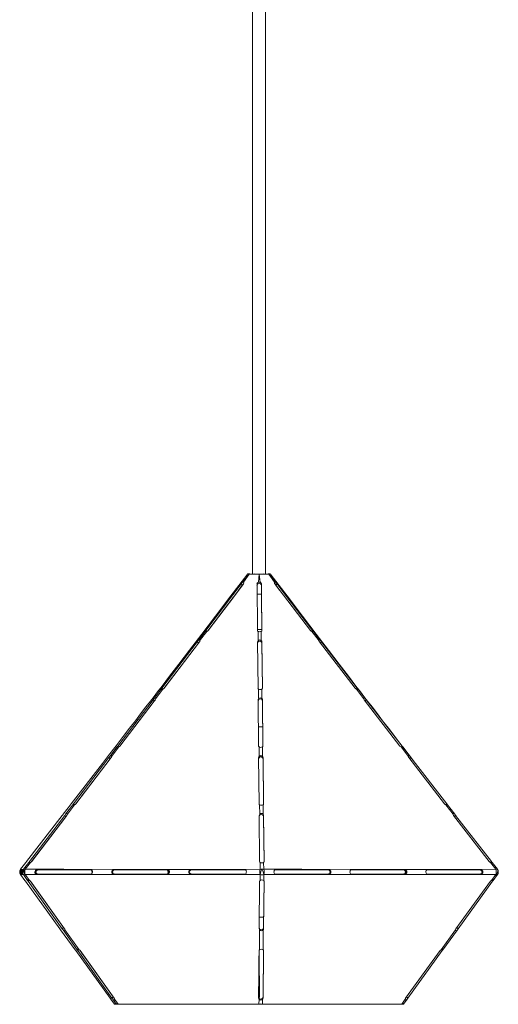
# Model space of a CAD drawing. Header units: millimetres. Extents: x -146 to 434, y -1788 to -5.
# Tile 2 of 3: x 217 to 434, y -1788 to -1342. Entities that reach past the tile are written whole.
import ezdxf

# ---------------------------------------------------------------- set-up
doc = ezdxf.new("R2010")
doc.units = ezdxf.units.MM

msp = doc.modelspace()

# ---------------------------------------------------------------- linework, layer by layer
at = {"color": 7, "linetype": 'Continuous', "lineweight": 15}
for p, q in [((322.17, -323.19), (322.17, -1592.76)), ((328.17, -1592.76), (328.17, -323.19)), ((317.82, -1596.47), (320.74, -1592.79)), ((320.77, -1592.79), (318.2, -1596.47)), ((320.77, -1592.79), (320.76, -1592.79)), ((324.89, -1596.47), (325.2, -1592.79)), ((325.23, -1592.77), (325.25, -1592.77)), ((325.26, -1592.79), (325.23, -1592.79)), ((325.26, -1592.79), (325.63, -1596.47)), ((332.24, -1596.47), (329.63, -1592.79)), ((329.66, -1592.79), (329.65, -1592.79)), ((329.66, -1592.79), (332.6, -1596.47)), ((301.15, -1618.29), (317.06, -1597.26)), ((317.06, -1597.26), (317.59, -1597.81)), ((324.47, -1618.29), (324.27, -1597.26)), ((326.27, -1597.26), (326.26, -1597.81)), ((348.48, -1618.29), (332.37, -1597.26)), ((333.35, -1597.26), (332.82, -1597.81)), ((332.82, -1597.81), (334.52, -1600.06)), ((326.3, -1601.89), (324.3, -1601.89)), ((326.46, -1617.9), (324.46, -1617.9)), ((300.8, -1618.82), (300.82, -1618.76)), ((349.81, -1618.76), (349.83, -1618.84)), ((281.17, -1644.47), (297.16, -1623.53)), ((282.07, -1644.59), (297.71, -1624.1)), ((298.18, -1623.53), (282.19, -1644.47)), ((297.16, -1623.53), (297.71, -1624.1)), ((324.72, -1644.47), (324.52, -1623.53)), ((326.52, -1623.53), (326.51, -1624.1)), ((326.51, -1624.1), (326.7, -1644.53)), ((326.52, -1623.53), (326.72, -1644.47)), ((368.72, -1644.47), (352.53, -1623.53)), ((353.51, -1623.53), (352.95, -1624.1)), ((353.51, -1623.53), (369.7, -1644.47)), ((261.17, -1670.64), (277.17, -1649.71)), ((262.09, -1670.74), (277.72, -1650.28)), ((278.19, -1649.71), (262.19, -1670.64)), ((277.17, -1649.71), (277.72, -1650.28)), ((324.97, -1670.64), (324.77, -1649.71)), ((326.77, -1649.71), (326.76, -1650.28)), ((326.76, -1650.28), (326.95, -1670.7)), ((326.77, -1649.71), (326.97, -1670.64)), ((388.97, -1670.64), (372.77, -1649.71)), ((373.75, -1649.71), (389.95, -1670.64)), ((326.88, -1661.89), (324.89, -1661.89)), ((257.58, -1675.34), (260.86, -1671.06)), ((261.64, -1671.06), (258.37, -1675.34)), ((325.24, -1675.34), (325.2, -1671.06)), ((326.74, -1671.06), (326.79, -1675.34)), ((392.83, -1675.34), (389.51, -1671.06)), ((390.27, -1671.06), (393.59, -1675.34)), ((241.16, -1696.81), (257.17, -1675.88)), ((258.18, -1675.88), (242.18, -1696.81)), ((257.17, -1675.88), (257.72, -1676.45)), ((325.22, -1696.81), (325.02, -1675.88)), ((327.02, -1675.88), (327.01, -1676.45)), ((327.02, -1675.88), (327.22, -1696.81)), ((409.23, -1696.81), (393.02, -1675.88)), ((394, -1675.88), (410.21, -1696.81)), ((254.28, -1678.54), (240.13, -1696.81)), ((242.1, -1696.89), (257.72, -1676.45)), ((327.01, -1676.45), (327.21, -1696.86)), ((244.84, -1693.31), (246.31, -1691.4)), ((239.82, -1697.21), (236.49, -1701.52)), ((237.56, -1701.52), (240.86, -1697.21)), ((241.65, -1697.21), (238.36, -1701.52)), ((325.48, -1701.52), (325.44, -1697.21)), ((327.01, -1697.21), (327.05, -1701.52)), ((413.09, -1701.52), (409.75, -1697.21)), ((410.52, -1697.21), (413.86, -1701.52)), ((236.08, -1702.04), (219.88, -1722.97)), ((221.15, -1722.97), (237.16, -1702.04)), ((222.1, -1723.04), (237.72, -1702.62)), ((238.18, -1702.04), (222.17, -1722.97)), ((237.16, -1702.04), (237.72, -1702.62)), ((325.47, -1722.97), (325.27, -1702.04)), ((327.27, -1702.04), (327.26, -1702.62)), ((327.26, -1702.62), (327.46, -1723.03)), ((327.27, -1702.04), (327.47, -1722.97)), ((429.49, -1722.97), (413.28, -1702.04)), ((414.26, -1702.04), (430.47, -1722.97)), ((219.57, -1723.37), (217.18, -1726.45)), ((218.49, -1726.45), (220.85, -1723.37)), ((221.66, -1723.37), (219.3, -1726.45)), ((325.71, -1726.45), (325.68, -1723.37)), ((327.26, -1723.37), (327.29, -1726.45)), ((432.39, -1726.45), (430, -1723.37)), ((430.78, -1723.37), (433.17, -1726.45)), ((217.07, -1728.64), (217.37, -1728.64)), ((217.42, -1726.64), (217.12, -1726.64)), ((217.14, -1728.84), (219.04, -1731.46)), ((217.5, -1728.64), (217.81, -1728.64)), ((217.85, -1726.64), (217.54, -1726.64)), ((217.93, -1728.64), (218.24, -1728.64)), ((218.28, -1726.64), (217.98, -1726.64)), ((220.33, -1731.46), (218.46, -1728.84)), ((219.28, -1728.84), (221.16, -1731.46)), ((223.98, -1727.65), (223.85, -1727.65)), ((224.59, -1728.64), (248.99, -1728.64)), ((249.01, -1726.64), (224.61, -1726.64)), ((259.45, -1728.64), (283.84, -1728.64)), ((283.86, -1726.64), (259.47, -1726.64)), ((284.59, -1727.65), (284.22, -1727.65)), ((294.3, -1728.64), (318.7, -1728.64)), ((318.72, -1726.64), (294.32, -1726.64)), ((325.67, -1731.46), (325.69, -1728.84)), ((327.31, -1728.84), (327.29, -1731.46)), ((356.77, -1726.64), (332.67, -1726.64)), ((332.69, -1728.64), (356.79, -1728.64)), ((391.19, -1726.64), (367.09, -1726.64)), ((367.11, -1728.64), (391.21, -1728.64)), ((391.94, -1727.65), (391.64, -1727.65)), ((425.61, -1726.64), (401.52, -1726.64)), ((401.54, -1728.64), (425.63, -1728.64)), ((430.51, -1731.46), (432.41, -1728.84)), ((433.2, -1728.84), (431.3, -1731.46)), ((219.33, -1731.86), (219.04, -1731.46)), ((219.33, -1731.86), (234.95, -1753.37)), ((220.33, -1731.46), (220.61, -1731.86)), ((236.04, -1753.37), (220.61, -1731.86)), ((236.63, -1752.83), (221.45, -1731.66)), ((221.63, -1731.86), (237.06, -1753.37)), ((325.28, -1753.37), (325.47, -1731.86)), ((327.46, -1731.74), (327.27, -1752.83)), ((327.47, -1731.86), (327.28, -1753.37)), ((414.41, -1753.37), (430.03, -1731.86)), ((431.01, -1731.86), (415.39, -1753.37)), ((431.3, -1731.46), (431.01, -1731.86)), ((325.33, -1748.11), (327.32, -1748.06)), ((235.31, -1753.88), (234.95, -1753.37)), ((235.31, -1753.88), (241.85, -1762.87)), ((236.04, -1753.37), (236.63, -1752.83)), ((236.04, -1753.37), (236.41, -1753.88)), ((242.86, -1762.87), (236.41, -1753.88)), ((236.63, -1752.83), (237.18, -1753.58)), ((237.23, -1753.88), (243.68, -1762.87)), ((325.39, -1762.87), (325.47, -1753.88)), ((327.09, -1753.88), (327.01, -1762.87)), ((327.28, -1753.37), (327.27, -1752.83)), ((407.7, -1762.87), (414.23, -1753.88)), ((415.03, -1753.88), (408.5, -1762.87)), ((415.39, -1753.37), (415.03, -1753.88)), ((242.14, -1763.27), (241.85, -1762.87)), ((242.14, -1763.27), (257.76, -1784.78)), ((242.86, -1762.87), (243.14, -1763.27)), ((258.57, -1784.78), (243.14, -1763.27)), ((259.16, -1784.24), (243.98, -1763.07)), ((244.16, -1763.27), (259.59, -1784.78)), ((247.93, -1768.53), (244.84, -1764.27)), ((325, -1784.78), (325.19, -1763.27)), ((325.35, -1784.24), (325.18, -1764.95)), ((327.18, -1763.15), (326.99, -1784.24)), ((327.19, -1763.27), (327, -1784.78)), ((391.6, -1784.78), (407.23, -1763.27)), ((408.21, -1763.27), (392.58, -1784.78)), ((408.5, -1762.87), (408.21, -1763.27)), ((325.34, -1784.36), (325.17, -1765.64)), ((258.12, -1785.28), (257.76, -1784.78)), ((258.12, -1785.28), (259.71, -1787.47)), ((258.57, -1784.78), (259.16, -1784.24)), ((258.57, -1784.78), (258.93, -1785.28)), ((260.5, -1787.47), (258.93, -1785.28)), ((259.16, -1784.24), (259.7, -1784.99)), ((259.76, -1785.28), (261.33, -1787.47)), ((325.17, -1787.47), (325.19, -1785.28)), ((326.81, -1785.28), (326.79, -1787.47)), ((327, -1784.78), (326.99, -1784.24)), ((389.84, -1787.47), (391.43, -1785.28)), ((392.22, -1785.28), (390.63, -1787.47)), ((392.58, -1784.78), (392.22, -1785.28)), ((259.71, -1787.47), (260.5, -1787.47)), ((259.87, -1787.56), (390.47, -1787.56)), ((261.33, -1787.47), (325.17, -1787.47)), ((326.79, -1787.47), (389.84, -1787.47))]:
    msp.add_line(p, q, dxfattribs=at)
at = {"color": 8, "linetype": 'Continuous', "lineweight": 15}
for p, q in [((301.15, -1618.29), (301.58, -1618.73)), ((349.47, -1618.29), (349.05, -1618.71)), ((298, -1623.72), (298.02, -1623.74)), ((281.17, -1644.47), (281.59, -1644.91)), ((369.7, -1644.47), (369.29, -1644.9)), ((277.91, -1650.05), (277.92, -1650.06)), ((373.75, -1649.71), (373.2, -1650.27)), ((261.17, -1670.64), (261.59, -1671.08)), ((389.95, -1670.64), (389.54, -1671.07)), ((394, -1675.88), (393.46, -1676.44)), ((257.79, -1676.36), (257.81, -1676.37)), ((241.16, -1696.81), (241.58, -1697.24)), ((410.21, -1696.81), (409.8, -1697.23)), ((414.26, -1702.04), (413.71, -1702.6)), ((221.15, -1722.97), (221.57, -1723.4)), ((430.47, -1722.97), (430.06, -1723.39)), ((220.61, -1731.86), (221.08, -1731.43)), ((431.01, -1731.86), (430.56, -1731.44)), ((415.39, -1753.37), (414.8, -1752.83)), ((243.14, -1763.27), (243.6, -1762.84)), ((408.21, -1763.27), (407.75, -1762.85)), ((259.23, -1784.34), (259.25, -1784.31)), ((392.58, -1784.78), (391.99, -1784.24)), ((260.78, -1787.52), (261.46, -1787.52)), ((325.3, -1787.52), (326.64, -1787.52)), ((389.69, -1787.52), (390.35, -1787.52))]:
    msp.add_line(p, q, dxfattribs=at)
at = {"color": 7, "linetype": 'Continuous', "lineweight": 15, "flags": 128}
for points in [[(320.17, -1592.64), (312.48, -1602.69), (305.5, -1611.81), (299.23, -1620.01), (293.66, -1627.27), (288.81, -1633.61), (284.67, -1639.01), (281.24, -1643.49), (279.26, -1646.07), (277.63, -1648.19), (276, -1650.31), (273.97, -1652.96), (271.54, -1656.13), (269.2, -1659.17), (266.58, -1662.58), (263.68, -1666.35), (260.5, -1670.49), (257.02, -1674.99), (254.28, -1678.54)], [(320.89, -1592.72), (320.6, -1592.72), (320.27, -1592.72), (320.21, -1592.72), (320.21, -1592.72), (320.21, -1592.72), (320.2, -1592.72), (320.2, -1592.72), (320.2, -1592.72), (320.19, -1592.72), (320.17, -1592.72), (320.1, -1592.74), (320.05, -1592.79)], [(320.76, -1592.79), (320.75, -1592.79), (320.74, -1592.79)], [(325.2, -1592.79), (325.2, -1592.76), (325.2, -1592.74), (325.2, -1592.72), (325.2, -1592.72), (325.2, -1592.72), (325.2, -1592.73), (325.2, -1592.75), (325.2, -1592.77)], [(325.2, -1592.77), (325.22, -1592.77), (325.22, -1592.77)], [(325.23, -1592.79), (325.22, -1592.79), (325.2, -1592.79)], [(325.23, -1592.79), (325.23, -1592.74), (325.23, -1592.72), (325.23, -1592.72), (325.23, -1592.73), (325.22, -1592.74), (325.22, -1592.77)], [(325.26, -1592.79), (325.25, -1592.76), (325.25, -1592.74), (325.25, -1592.72), (325.25, -1592.72), (325.25, -1592.72), (325.25, -1592.73), (325.25, -1592.75), (325.25, -1592.77)], [(330.01, -1592.76), (330.04, -1592.74), (330.07, -1592.73), (330.1, -1592.72), (330.12, -1592.72), (330.12, -1592.72), (330.13, -1592.72), (330.13, -1592.72), (330.13, -1592.72), (330.13, -1592.72), (330.13, -1592.72), (330.13, -1592.72), (330.05, -1592.72), (329.67, -1592.72), (329.52, -1592.72)], [(329.65, -1592.79), (329.64, -1592.79), (329.63, -1592.79)], [(396.06, -1678.54), (393.32, -1674.99), (389.85, -1670.49), (386.66, -1666.35), (383.76, -1662.58), (381.14, -1659.17), (378.8, -1656.13), (376.37, -1652.96), (374.34, -1650.31), (372.71, -1648.19), (371.08, -1646.07), (369.1, -1643.49), (365.67, -1639.01), (361.53, -1633.61), (356.68, -1627.27), (351.12, -1620.01), (344.84, -1611.81), (337.86, -1602.69), (330.17, -1592.64)], [(330.17, -1592.79), (330.29, -1592.79), (330.28, -1592.79)], [(302.01, -1618.45), (309.97, -1607.96), (314.93, -1601.39), (317.59, -1597.81)], [(318.08, -1597.26), (314.15, -1602.51), (302.17, -1618.29)], [(317.82, -1596.47), (317.99, -1596.4), (318.14, -1596.42), (318.2, -1596.47)], [(326.26, -1597.81), (326.29, -1601.57), (326.45, -1618.34)], [(326.27, -1597.26), (326.32, -1602.51), (326.47, -1618.29)], [(332.37, -1597.26), (332.22, -1597.01), (332.16, -1596.76), (332.18, -1596.56), (332.24, -1596.47)], [(332.42, -1597.33), (332.62, -1597.55), (332.82, -1597.81)], [(333.35, -1597.26), (337.34, -1602.51), (349.47, -1618.29)], [(297.65, -1622.92), (298.03, -1622.42), (300.82, -1618.76)], [(301.52, -1618.76), (298.74, -1622.42), (298.36, -1622.92)], [(301.52, -1618.76), (301.23, -1618.84), (300.99, -1618.88), (300.85, -1618.87), (300.83, -1618.85)], [(324.81, -1622.92), (324.81, -1622.42), (324.79, -1618.76)], [(326.16, -1618.76), (326.21, -1622.42), (326.21, -1622.92)], [(352.34, -1622.92), (351.95, -1622.42), (349.13, -1618.76)], [(349.81, -1618.76), (352.64, -1622.42), (353.02, -1622.92)], [(297.65, -1622.92), (297.84, -1622.73), (298.03, -1622.63), (298.18, -1622.64), (298.3, -1622.75), (298.36, -1622.92)], [(352.34, -1622.92), (352.41, -1622.73), (352.54, -1622.63), (352.7, -1622.64), (352.87, -1622.75), (353.02, -1622.92)], [(277.61, -1649.15), (279.92, -1646.13), (280.85, -1644.9)], [(277.61, -1649.15), (277.8, -1648.93), (278, -1648.81), (278.16, -1648.81), (278.29, -1648.9), (278.36, -1649.08), (278.37, -1649.15)], [(281.61, -1644.9), (280.68, -1646.13), (278.37, -1649.15)], [(281.61, -1644.9), (281.31, -1645), (281.04, -1645.05), (280.88, -1645.05), (280.81, -1645.01), (280.83, -1644.93), (280.85, -1644.9)], [(325.01, -1649.15), (324.98, -1646.13), (324.97, -1644.9)], [(326.47, -1644.9), (326.48, -1646.13), (326.52, -1649.15)], [(372.58, -1649.15), (370.24, -1646.13), (369.29, -1644.9)], [(370.03, -1644.9), (370.08, -1645), (370.02, -1645.05), (369.86, -1645.05), (369.64, -1645.01), (369.37, -1644.93), (369.29, -1644.9)], [(370.03, -1644.9), (370.97, -1646.13), (373.31, -1649.15)], [(372.58, -1649.15), (372.64, -1648.93), (372.76, -1648.81), (372.92, -1648.81), (373.08, -1648.9), (373.26, -1649.08), (373.31, -1649.15)], [(277.72, -1650.28), (277.91, -1650.03), (278.1, -1649.8)], [(261.64, -1671.06), (261.33, -1671.16), (261.06, -1671.22), (260.89, -1671.22), (260.81, -1671.19), (260.82, -1671.11), (260.86, -1671.06)], [(390.27, -1671.06), (390.33, -1671.16), (390.28, -1671.22), (390.13, -1671.22), (389.92, -1671.19), (389.65, -1671.11), (389.51, -1671.06)], [(389.95, -1670.64), (390.12, -1670.86), (390.25, -1671.03), (390.27, -1671.06)], [(257.58, -1675.34), (257.78, -1675.12), (257.98, -1674.98), (258.15, -1674.97), (258.27, -1675.06), (258.35, -1675.23), (258.37, -1675.34)], [(392.83, -1675.34), (392.88, -1675.12), (393.01, -1674.98), (393.16, -1674.97), (393.32, -1675.06), (393.5, -1675.23), (393.59, -1675.34)], [(393.59, -1675.34), (393.71, -1675.5), (393.92, -1675.77), (394, -1675.88)], [(241.65, -1697.21), (241.34, -1697.32), (241.06, -1697.38), (240.88, -1697.39), (240.81, -1697.35), (240.81, -1697.28), (240.86, -1697.21)], [(410.52, -1697.21), (410.59, -1697.32), (410.55, -1697.38), (410.4, -1697.39), (410.19, -1697.35), (409.92, -1697.28), (409.75, -1697.21)], [(237.56, -1701.52), (237.76, -1701.29), (237.96, -1701.15), (238.13, -1701.13), (238.26, -1701.22), (238.34, -1701.38), (238.36, -1701.52)], [(413.09, -1701.52), (413.14, -1701.29), (413.26, -1701.15), (413.41, -1701.13), (413.57, -1701.22), (413.75, -1701.38), (413.86, -1701.52)], [(221.66, -1723.37), (221.34, -1723.48), (221.06, -1723.54), (220.88, -1723.55), (220.8, -1723.52), (220.8, -1723.44), (220.85, -1723.37)], [(430.78, -1723.37), (430.85, -1723.48), (430.81, -1723.54), (430.67, -1723.55), (430.46, -1723.52), (430.19, -1723.44), (430, -1723.37)], [(325.69, -1728.84), (290.67, -1728.84), (255.65, -1728.84), (219.28, -1728.84)], [(219.3, -1726.45), (222.78, -1726.45), (236.72, -1726.45), (264.61, -1726.46), (295.16, -1726.46), (325.71, -1726.45)], [(248.83, -1726.64), (249.07, -1726.68), (249.27, -1726.82), (249.42, -1727.04), (249.52, -1727.36), (249.54, -1727.69), (249.5, -1727.99), (249.4, -1728.25), (249.24, -1728.47), (248.99, -1728.61), (248.81, -1728.64)], [(248.99, -1728.64), (249.25, -1728.59), (249.45, -1728.45), (249.61, -1728.22), (249.71, -1727.9), (249.74, -1727.57), (249.7, -1727.28), (249.61, -1727.02), (249.44, -1726.8), (249.19, -1726.66), (249.01, -1726.64)], [(283.25, -1726.64), (283.5, -1726.68), (283.69, -1726.82), (283.85, -1727.04), (283.94, -1727.36), (283.96, -1727.69), (283.92, -1727.99), (283.82, -1728.25), (283.66, -1728.47), (283.42, -1728.61), (283.23, -1728.64)], [(284.22, -1727.65), (284.27, -1727.84), (284.29, -1728.03), (284.27, -1728.2), (284.22, -1728.35), (284.14, -1728.47), (284.02, -1728.56), (283.88, -1728.62), (283.72, -1728.64)], [(283.75, -1726.64), (283.98, -1726.68), (284.15, -1726.79), (284.26, -1726.96), (284.31, -1727.22), (284.25, -1727.57), (284.22, -1727.65)], [(283.84, -1728.64), (284.1, -1728.59), (284.31, -1728.45), (284.47, -1728.22), (284.57, -1727.9), (284.59, -1727.57), (284.56, -1727.28), (284.46, -1727.02), (284.3, -1726.8), (284.05, -1726.66), (283.86, -1726.64)], [(318.7, -1728.64), (318.96, -1728.59), (319.16, -1728.45), (319.32, -1728.22), (319.42, -1727.9), (319.45, -1727.57), (319.41, -1727.28), (319.32, -1727.02), (319.15, -1726.8), (318.9, -1726.66), (318.72, -1726.64)], [(327.29, -1726.45), (330.74, -1726.45), (344.51, -1726.45), (372.05, -1726.46), (402.22, -1726.46), (432.39, -1726.45)], [(432.41, -1728.84), (397.82, -1728.84), (363.23, -1728.84), (327.31, -1728.84)], [(332.67, -1726.64), (332.42, -1726.68), (332.22, -1726.82), (332.07, -1727.04), (331.98, -1727.36), (331.96, -1727.69), (332, -1727.99), (332.09, -1728.25), (332.26, -1728.47), (332.5, -1728.61), (332.69, -1728.64)], [(367.09, -1726.64), (366.85, -1726.68), (366.65, -1726.82), (366.5, -1727.04), (366.4, -1727.36), (366.38, -1727.69), (366.42, -1727.99), (366.52, -1728.25), (366.68, -1728.47), (366.93, -1728.61), (367.11, -1728.64)], [(401.52, -1726.64), (401.27, -1726.68), (401.07, -1726.82), (400.92, -1727.04), (400.82, -1727.36), (400.8, -1727.69), (400.85, -1727.99), (400.94, -1728.25), (401.11, -1728.47), (401.35, -1728.61), (401.54, -1728.64)], [(432.39, -1726.45), (432.53, -1726.41), (432.66, -1726.37), (432.78, -1726.35), (432.88, -1726.35), (432.98, -1726.35), (433.06, -1726.37), (433.12, -1726.41), (433.17, -1726.45)], [(432.41, -1728.84), (432.55, -1728.89), (432.69, -1728.93), (432.81, -1728.95), (432.92, -1728.95), (433.02, -1728.95), (433.1, -1728.93), (433.16, -1728.89), (433.2, -1728.84)], [(220.33, -1731.46), (220.26, -1731.33), (220.3, -1731.26), (220.44, -1731.25), (220.65, -1731.28), (220.91, -1731.36), (221.16, -1731.46)], [(430.51, -1731.46), (430.82, -1731.33), (431.1, -1731.26), (431.29, -1731.25), (431.37, -1731.28), (431.37, -1731.36), (431.3, -1731.46)], [(237.23, -1753.88), (237.18, -1754.11), (237.05, -1754.27), (236.89, -1754.3), (236.73, -1754.22), (236.55, -1754.06), (236.41, -1753.88)], [(415.03, -1753.88), (414.84, -1754.11), (414.65, -1754.27), (414.48, -1754.3), (414.35, -1754.22), (414.26, -1754.06), (414.23, -1753.88)], [(242.86, -1762.87), (242.79, -1762.74), (242.83, -1762.67), (242.97, -1762.66), (243.17, -1762.69), (243.43, -1762.76), (243.68, -1762.87)], [(407.7, -1762.87), (408.02, -1762.74), (408.3, -1762.67), (408.48, -1762.66), (408.57, -1762.69), (408.56, -1762.76), (408.5, -1762.87)], [(259.76, -1785.28), (259.7, -1785.52), (259.58, -1785.67), (259.42, -1785.71), (259.25, -1785.63), (259.08, -1785.47), (258.93, -1785.28)], [(392.22, -1785.28), (392.03, -1785.52), (391.84, -1785.67), (391.67, -1785.71), (391.54, -1785.63), (391.45, -1785.47), (391.43, -1785.28)], [(325.98, -1787.39), (325.98, -1787.4), (325.98, -1787.41), (325.98, -1787.45), (325.98, -1787.47), (325.98, -1787.47), (325.98, -1787.44)]]:
    msp.add_lwpolyline(points, dxfattribs=at)
at = {"color": 8, "linetype": 'Continuous', "lineweight": 15, "flags": 128}
for points in [[(320.74, -1592.79), (320.18, -1592.79), (320.05, -1592.79), (320.06, -1592.79)], [(330.28, -1592.79), (330.02, -1592.79), (329.66, -1592.79)]]:
    msp.add_lwpolyline(points, dxfattribs=at)
at = {"color": 7, "linetype": 'Continuous', "lineweight": 15}
for centre, radius, start, end in [((320.87, -1592.88), 0.16, 43.4404, 144.4647), ((320.88, -1592.87), 0.156, 42.9355, 145.0289), ((320.9, -1592.87), 0.154, 42.5579, 145.5347), ((322.98, -1339.68), 253.11, 269.4987, 270.5013), ((323.1, -1781.19), 188.43, 89.3627, 90.6373), ((327.32, -1786.5), 193.74, 89.3878, 90.6122), ((327.44, -1333.41), 259.39, 269.5168, 270.4831), ((329.5, -1592.88), 0.16, 92.783, 136.832), ((329.51, -1592.88), 0.161, 35.8066, 136.4178), ((320.07, -1599.38), 3.68, 127.6678, 144.785), ((320.92, -1600.19), 4.09, 133.3249, 144.3729), ((317.62, -1596.79), 0.665, 314.6091, 28.5213), ((325.3, -1597.97), 1.06, 92.7077, 171.3248), ((325.2, -1597.36), 0.943, 109.5166, 174.0058), ((325.26, -1597.33), 0.938, 66.6604, 113.3396), ((325.21, -1597.97), 1.06, 8.7596, 87.8185), ((325.33, -1597.36), 0.938, 6.0489, 71.402), ((332.42, -1596.66), 0.264, 46.4206, 133.5794), ((330.03, -1599.67), 4.1, 35.9033, 51.1692), ((305.62, -1621.78), 5.67, 142.014, 147.7987), ((301.03, -1617.39), 1.45, 289.7845, 321.8674), ((324.98, -1618.28), 0.511, 180.6003, 248.0761), ((325.47, -1617.02), 1.86, 248.3912, 291.6088), ((325.96, -1618.29), 0.505, 293.0034, 0.3887), ((349.63, -1617.39), 1.46, 218.2253, 250.1451), ((349.6, -1617.86), 1.01, 242.3539, 282.1562), ((344.05, -1622.59), 6.91, 33.6621, 38.4649), ((310.25, -1633.51), 16.46, 139.9599, 142.6695), ((309.76, -1633.25), 15.13, 139.6086, 142.7865), ((297.56, -1623.01), 0.807, 320.1241, 6.395), ((325.72, -1624.31), 1.22, 99.9146, 170.1892), ((325.42, -1623.59), 0.908, 132.3711, 175.9858), ((325.51, -1623.61), 0.981, 44.3013, 135.6987), ((325.31, -1624.3), 1.21, 9.4445, 80.9248), ((325.64, -1623.59), 0.88, 3.7881, 49.1293), ((353.11, -1623.01), 0.784, 173.5966, 221.5648), ((334.58, -1638.15), 23.92, 37.6749, 39.5373), ((290.87, -1651.96), 12.25, 142.3504, 144.8429), ((281.09, -1643.61), 1.39, 291.9174, 321.6904), ((325.2, -1644.47), 0.488, 180.1354, 241.8925), ((326.24, -1644.48), 0.481, 299.1092, 1.0748), ((369.81, -1643.61), 1.4, 218.351, 248.1237), ((350.97, -1659.07), 23.75, 36.6325, 37.9335), ((302.14, -1668.8), 31.43, 141.3092, 142.603), ((277.56, -1649.19), 0.817, 320.4988, 2.766), ((325.67, -1649.77), 0.902, 136.7355, 176.222), ((325.72, -1643.36), 1.72, 244.2114, 295.7886), ((325.76, -1649.8), 0.992, 40.6089, 139.3911), ((325.9, -1649.76), 0.869, 3.5548, 44.8259), ((373.37, -1649.19), 0.794, 177.2594, 221.0415), ((313.54, -1696.3), 76.14, 37.7316, 38.2654), ((326, -1650.5), 1.26, 101.1173, 170.1142), ((325.53, -1650.49), 1.25, 9.6026, 79.6108), ((277.44, -1683.15), 20.53, 142.4521, 143.8899), ((261.11, -1669.79), 1.37, 292.9004, 321.6448), ((325.45, -1670.64), 0.48, 179.9711, 239.1934), ((325.97, -1669.56), 1.69, 242.7986, 297.2014), ((326.49, -1670.65), 0.472, 301.7683, 1.3316), ((390.05, -1669.79), 1.37, 218.3786, 247.1837), ((297, -1706.35), 50.15, 141.8142, 142.59), ((292.15, -1702.73), 43.31, 141.6278, 142.6446), ((257.55, -1675.36), 0.82, 320.6557, 1.1515), ((326.26, -1676.67), 1.27, 101.6161, 170.0931), ((325.91, -1675.93), 0.899, 138.6325, 176.3384), ((326.01, -1675.96), 0.994, 38.8678, 141.1322), ((325.77, -1676.66), 1.26, 9.6535, 79.0704), ((326.15, -1675.93), 0.864, 3.4448, 42.9518), ((393.63, -1675.36), 0.797, 178.8892, 220.821), ((170.06, -1642.66), 88.56, 321.9724, 322.3027), ((265.9, -1715.79), 31.18, 142.5003, 143.4282), ((241.11, -1695.96), 1.36, 293.4658, 321.6264), ((325.69, -1696.81), 0.476, 179.889, 237.6782), ((326.22, -1695.74), 1.67, 242.0007, 297.9993), ((326.75, -1696.82), 0.468, 303.26, 1.464), ((410.29, -1695.97), 1.36, 218.3882, 246.6411), ((480.28, -1642.66), 88.56, 217.6973, 218.0276), ((85.14, -1585.18), 190.89, 322.2536, 322.4522), ((296.17, -1747.18), 74.3, 142.0762, 142.5864), ((288.57, -1741.46), 63.99, 141.9361, 142.6231), ((237.54, -1701.52), 0.822, 320.7421, 0.2337), ((326.16, -1702.1), 0.897, 139.6989, 176.4074), ((326.51, -1702.83), 1.27, 101.5921, 167.5238), ((326.26, -1702.13), 0.995, 37.8932, 142.1068), ((326.01, -1702.83), 1.27, 9.6776, 78.7753), ((326.41, -1702.09), 0.86, 3.3809, 41.897), ((413.89, -1701.52), 0.799, 179.8157, 220.6992), ((565.21, -1585.18), 190.89, 217.5478, 217.7464), ((184.03, -1695.31), 45.27, 321.7089, 322.3465), ((257.17, -1750.58), 45.38, 142.5283, 143.1576), ((221.11, -1722.13), 1.35, 293.833, 321.6172), ((325.94, -1722.97), 0.474, 179.8402, 236.7078), ((326.47, -1721.91), 1.66, 241.4873, 298.5127), ((327, -1722.98), 0.465, 304.2152, 1.5443), ((430.54, -1722.13), 1.35, 218.3922, 246.2879), ((466.31, -1695.31), 45.27, 217.6535, 218.2911), ((218.76, -1727.67), 2, 142.4151, 215.8158), ((218.72, -1727.67), 1.91, 147.2018, 210.2997), ((219.24, -1727.67), 2.1, 150.403, 207.2539), ((217.8, -1785.9), 57.06, 89.339, 90.661), ((217.83, -1518.24), 208.22, 269.8189, 270.1811), ((219.15, -1727.67), 1.91, 147.2909, 210.4018), ((219.67, -1727.67), 2.1, 150.4328, 207.2635), ((219.58, -1727.67), 1.91, 147.2672, 210.3962), ((220.11, -1727.68), 2.1, 150.349, 207.165), ((220.08, -1727.67), 2, 142.415, 215.8156), ((220.05, -1727.79), 1.91, 131.1027, 213.6199), ((218.87, -1728.17), 0.792, 238.5494, 301.4506), ((218.76, -1726.71), 0.37, 84.5848, 135.4541), ((221.25, -1727.16), 2.59, 161.7056, 220.5182), ((218.72, -1727.9), 1.55, 68.2946, 87.5889), ((222.81, -1727.68), 3.72, 160.8217, 198.3217), ((224.62, -1727.64), 1, 90.4482, 268.3257), ((225.27, -1728.12), 1.5, 96.3926, 161.5819), ((225.23, -1727.18), 1.46, 198.6424, 263.5317), ((225.39, -1728.11), 1.48, 95.832, 161.976), ((225.38, -1727.17), 1.48, 199.1258, 263.1596), ((259.47, -1727.64), 1, 90.495, 268.3727), ((260.12, -1728.12), 1.49, 96.3831, 161.6266), ((260.09, -1727.18), 1.46, 198.598, 263.5291), ((294.33, -1727.64), 1, 90.4864, 268.367), ((294.97, -1728.12), 1.49, 96.3815, 161.6201), ((294.94, -1727.18), 1.46, 198.6033, 263.5295), ((329.22, -1727.68), 3.72, 160.8157, 198.3046), ((332.25, -1729.59), 6.6, 150.5213, 173.4855), ((326.5, -1725.92), 3.03, 254.4873, 285.5127), ((326.5, -1729.25), 2.9, 89.869, 105.7275), ((321.2, -1729.45), 6.15, 5.6158, 30.2965), ((326.51, -1729.22), 2.87, 74.1949, 90.1573), ((323.92, -1727.68), 3.59, 341.019, 19.8937), ((356.11, -1728.11), 1.48, 17.9784, 84.1877), ((356.12, -1727.17), 1.48, 276.8426, 340.9082), ((356.75, -1727.64), 1, 271.9722, 89.2213), ((390.22, -1728.12), 1.49, 18.3734, 83.6169), ((390.26, -1727.18), 1.46, 276.4709, 341.402), ((390.53, -1728.11), 1.48, 17.967, 84.1882), ((390.54, -1727.17), 1.48, 276.8431, 340.9157), ((391.18, -1727.64), 1, 271.9633, 89.2101), ((424.95, -1728.11), 1.48, 18.024, 84.168), ((424.96, -1727.17), 1.48, 276.8404, 340.8742), ((425.6, -1727.64), 1, 272.0122, 89.2541), ((429.01, -1727.68), 3.59, 341.0021, 19.8877), ((431.56, -1727.26), 1.8, 298.0821, 26.6949), ((431.58, -1727.67), 2, 324.0152, 37.0945), ((220.58, -1732.63), 1.31, 36.3867, 63.8138), ((325.97, -1731.85), 0.496, 127.5524, 180.439), ((326.48, -1732.76), 1.53, 58.0943, 121.9057), ((326.99, -1731.84), 0.489, 358.2889, 51.4875), ((431.1, -1732.65), 1.33, 116.3229, 143.3327), ((236.4, -1753.88), 0.827, 0.0046, 37.3547), ((326.52, -1752.63), 1.27, 188.8662, 258.4317), ((326.13, -1753.34), 0.851, 181.9716, 218.646), ((326.28, -1753.3), 0.995, 215.4231, 324.5769), ((326, -1752.61), 1.29, 282.1212, 350.2188), ((326.41, -1753.33), 0.872, 321.0625, 356.9876), ((415.08, -1753.89), 0.847, 142.3206, 178.9199), ((243.11, -1764.04), 1.31, 36.3867, 63.8138), ((325.69, -1763.26), 0.496, 127.5524, 180.439), ((326.2, -1764.17), 1.53, 58.0943, 121.9057), ((326.7, -1763.25), 0.489, 358.2889, 51.4875), ((408.29, -1764.06), 1.33, 116.3229, 143.3327), ((258.93, -1785.28), 0.827, 0.0046, 37.3547), ((326.24, -1784.04), 1.27, 188.8662, 258.4317), ((325.85, -1784.75), 0.851, 181.9716, 218.646), ((324.48, -1784.2), 0.874, 322.5457, 357.4867), ((326, -1784.71), 0.995, 215.4231, 324.5769), ((325.72, -1784.02), 1.29, 282.1212, 350.2188), ((326.13, -1784.74), 0.872, 321.0625, 356.9876), ((392.27, -1785.3), 0.847, 142.3206, 178.9199), ((259.87, -1787.36), 0.2, 215.8153, 269.9995), ((260.39, -1787.04), 0.446, 284.1344, 307.6839), ((261.23, -1785.48), 2, 253.5611, 272.7567), ((260.8, -1787.3), 0.166, 213.1657, 303.5001), ((260.66, -1787.36), 0.2, 270.0001, 305.8194), ((259.87, -1786.05), 1.73, 301.6629, 306.2378), ((261.44, -1785.59), 1.93, 253.7211, 270.8555), ((261.43, -1787.46), 0.101, 189.0138, 258.5969), ((325.24, -1784), 3.47, 268.8121, 282.3401), ((325.24, -1787.49), 0.0704, 274.1594, 332.5829), ((325.28, -1784.35), 3.17, 270.3876, 282.6601), ((326.72, -1784.04), 3.43, 257.5874, 271.1747), ((326.67, -1784.39), 3.13, 257.2578, 269.5842), ((326.71, -1787.48), 0.0736, 208.9489, 266.2601), ((389.72, -1785.66), 1.86, 269.0913, 286.5957), ((389.73, -1787.46), 0.103, 280.4733, 349.7766), ((389.93, -1785.55), 1.92, 267.1525, 286.7801), ((390.35, -1787.3), 0.169, 236.7276, 326.3257), ((389.55, -1788.45), 1.23, 49.2068, 55.0463), ((390.47, -1787.36), 0.2, 270.0004, 324.1847), ((390.79, -1787.02), 0.482, 231.4317, 251.2264)]:
    msp.add_arc(centre, radius, start, end, dxfattribs=at)
at = {"color": 8, "linetype": 'Continuous', "lineweight": 15}
for centre, radius, start, end in [((329.5, -1592.88), 0.162, 35.842, 91.0397), ((329.52, -1592.88), 0.166, 36.6545, 96.5839), ((260.66, -1787.36), 0.2, 215.8153, 269.9995), ((325.26, -1787.46), 0.101, 189.0138, 258.5969), ((326.69, -1787.46), 0.103, 280.4733, 349.7766), ((390.47, -1787.36), 0.2, 234.1806, 269.9999)]:
    msp.add_arc(centre, radius, start, end, dxfattribs=at)

doc.saveas('drawing.dxf')
